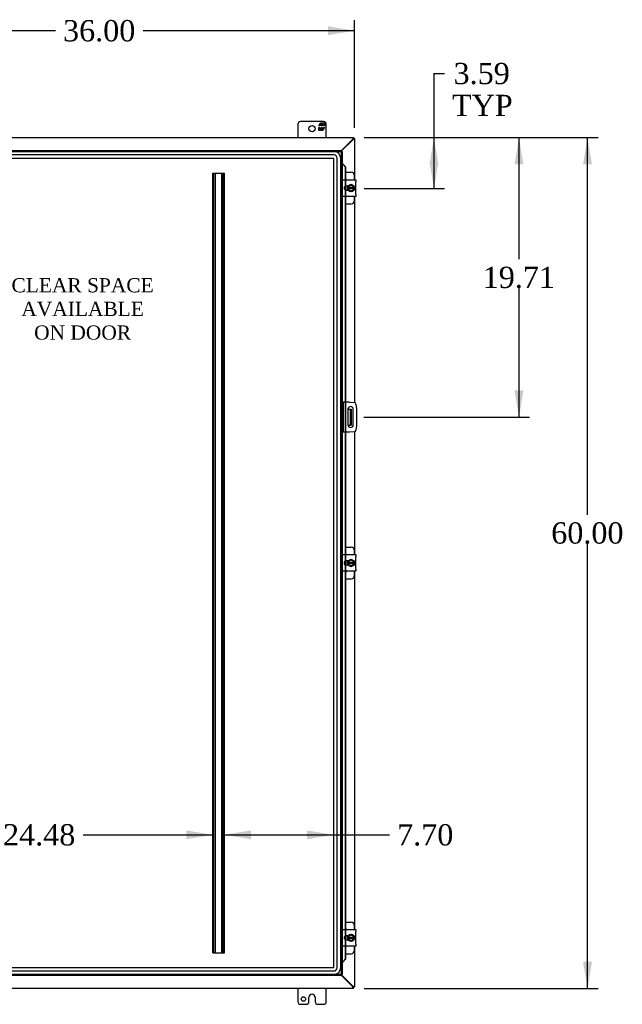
# Model space of a CAD drawing. Header units: inches. Extents: x 16 to 296, y 8 to 197.
# Tile 4 of 10: x 99 to 142, y 65 to 135. Entities that reach past the tile are written whole.
import ezdxf
from ezdxf.enums import TextEntityAlignment as Align

# ---------------------------------------------------------------- set-up
doc = ezdxf.new("R2010")
doc.units = ezdxf.units.IN
doc.header["$MEASUREMENT"] = 0
for name, color, linetype in [('COM40153-1', 7, 'CONTINUOUS'), ('COM40153-2', 7, 'CONTINUOUS'), ('COM42667', 7, 'CONTINUOUS'), ('COM42780', 7, 'CONTINUOUS'), ('COM48467', 7, 'CONTINUOUS'), ('COM52670', 7, 'CONTINUOUS'), ('COM53845-4', 7, 'CONTINUOUS'), ('COM70219', 7, 'CONTINUOUS'), ('COM71782-6', 7, 'CONTINUOUS'), ('DEFAULT', 7, 'CONTINUOUS'), ('FET07710', 7, 'CONTINUOUS'), ('SCC19011', 7, 'CONTINUOUS'), ('SPR20265', 7, 'CONTINUOUS'), ('WAF25035', 7, 'CONTINUOUS')]:
    doc.layers.add(name, color=color, linetype=linetype)
doc.styles.add('SEACAD_TIMES_NEW_ROMAN', font='times.ttf')

# ---------------------------------------------------------------- blocks, each defined once
blk = doc.blocks.new('GDIMGGROUP')
at = {"layer": 'DEFAULT', "linetype": 'Continuous'}
for points in [[(139.751, 124.482), (139.439, 126.357), (139.126, 124.482)], [(139.751, 68.232), (139.126, 68.232), (139.439, 66.357)]]:
    blk.add_hatch(color=136, dxfattribs=at).paths.add_polyline_path(points)
at = {"layer": 'DEFAULT', "color": 136, "linetype": 'Continuous'}
for p, q in [((123.691, 126.357), (140.189, 126.357)), ((139.439, 99.748), (139.439, 126.357)), ((139.439, 66.357), (139.439, 97.723)), ((123.691, 66.357), (140.189, 66.357))]:
    blk.add_line(p, q, dxfattribs=at)
at = {"layer": 'DEFAULT', "color": 136, "linetype": 'Continuous', "style": 'SEACAD_TIMES_NEW_ROMAN'}
blk.add_text('60.00', height=1.5, dxfattribs=at).set_placement((136.879, 99.223), align=Align.TOP_LEFT)
blk = doc.blocks.new('GDIMGGROUP7')
at = {"layer": 'DEFAULT', "linetype": 'Continuous'}
for points in [[(128.922, 124.482), (128.61, 126.357), (128.297, 124.482)], [(128.922, 124.638), (128.297, 124.638), (128.61, 122.763)]]:
    blk.add_hatch(color=136, dxfattribs=at).paths.add_polyline_path(points)
at = {"layer": 'DEFAULT', "color": 136, "linetype": 'Continuous'}
for p, q in [((128.61, 130.88), (129.36, 130.88)), ((128.61, 130.88), (128.61, 122.763)), ((123.691, 126.357), (129.36, 126.357)), ((123.694, 122.763), (129.36, 122.763))]:
    blk.add_line(p, q, dxfattribs=at)
at = {"layer": 'DEFAULT', "color": 136, "linetype": 'Continuous', "style": 'SEACAD_TIMES_NEW_ROMAN'}
for s, p in [('3.59', (129.992, 131.63)), ('TYP', (129.885, 129.38))]:
    blk.add_text(s, height=1.5, dxfattribs=at).set_placement(p, align=Align.TOP_LEFT)
blk = doc.blocks.new('GDIMGGROUP8')
at = {"layer": 'DEFAULT', "linetype": 'Continuous'}
for points in [[(134.917, 124.482), (134.605, 126.357), (134.292, 124.482)], [(134.917, 108.522), (134.292, 108.522), (134.605, 106.647)]]:
    blk.add_hatch(color=136, dxfattribs=at).paths.add_polyline_path(points)
at = {"layer": 'DEFAULT', "color": 136, "linetype": 'Continuous'}
for p, q in [((123.691, 126.357), (135.355, 126.357)), ((134.605, 126.357), (134.605, 117.777)), ((134.605, 115.752), (134.605, 106.647)), ((123.67, 106.647), (135.355, 106.647))]:
    blk.add_line(p, q, dxfattribs=at)
at = {"layer": 'DEFAULT', "color": 136, "linetype": 'Continuous', "style": 'SEACAD_TIMES_NEW_ROMAN'}
blk.add_text('19.71', height=1.5, dxfattribs=at).set_placement((132.046, 117.252), align=Align.TOP_LEFT)
blk = doc.blocks.new('GDIMGGROUP19')
at = {"layer": 'DEFAULT', "linetype": 'Continuous'}
for points in [[(88.888, 134.209), (87.013, 133.896), (88.888, 133.584)], [(121.138, 134.209), (121.138, 133.584), (123.013, 133.896)]]:
    blk.add_hatch(color=136, dxfattribs=at).paths.add_polyline_path(points)
at = {"layer": 'DEFAULT', "color": 136, "linetype": 'Continuous'}
for p, q in [((87.013, 127.035), (87.013, 134.646)), ((123.013, 127.035), (123.013, 134.646)), ((101.929, 133.896), (87.013, 133.896)), ((123.013, 133.896), (108.097, 133.896))]:
    blk.add_line(p, q, dxfattribs=at)
at = {"layer": 'DEFAULT', "color": 136, "linetype": 'Continuous', "style": 'SEACAD_TIMES_NEW_ROMAN'}
blk.add_text('36.00', height=1.5, dxfattribs=at).set_placement((102.454, 134.646), align=Align.TOP_LEFT)
blk = doc.blocks.new('GDIMGGROUP23')
at = {"layer": 'DEFAULT', "linetype": 'Continuous'}
for points in [[(90.417, 77.498), (88.542, 77.185), (90.417, 76.873)], [(111.147, 77.498), (111.147, 76.873), (113.022, 77.185)]]:
    blk.add_hatch(color=136, dxfattribs=at).paths.add_polyline_path(points)
at = {"layer": 'DEFAULT', "color": 136, "linetype": 'Continuous'}
for p, q in [((88.542, 77.185), (97.698, 77.185)), ((103.866, 77.185), (113.022, 77.185))]:
    blk.add_line(p, q, dxfattribs=at)
at = {"layer": 'DEFAULT', "color": 136, "linetype": 'Continuous', "style": 'SEACAD_TIMES_NEW_ROMAN'}
blk.add_text('24.48', height=1.5, dxfattribs=at).set_placement((98.223, 77.935), align=Align.TOP_LEFT)
blk = doc.blocks.new('GDIMGGROUP26')
at = {"layer": 'DEFAULT', "linetype": 'Continuous'}
for points in [[(115.714, 77.498), (113.839, 77.185), (115.714, 76.873)], [(119.665, 77.498), (119.665, 76.873), (121.54, 77.185)]]:
    blk.add_hatch(color=136, dxfattribs=at).paths.add_polyline_path(points)
at = {"layer": 'DEFAULT', "color": 136, "linetype": 'Continuous'}
for p, q in [((113.839, 77.185), (124.736, 77.185)), ((124.736, 77.185), (125.486, 77.185))]:
    blk.add_line(p, q, dxfattribs=at)
at = {"layer": 'DEFAULT', "color": 136, "linetype": 'Continuous', "style": 'SEACAD_TIMES_NEW_ROMAN'}
blk.add_text('7.70', height=1.5, dxfattribs=at).set_placement((126.011, 77.935), align=Align.TOP_LEFT)

msp = doc.modelspace()

# ---------------------------------------------------------------- linework, layer by layer
at = {"layer": 'COM40153-1', "color": 7}
for p, q in [((122.545, 107.209), (122.655, 107.209)), ((122.655, 107.209), (122.691, 107.209)), ((122.691, 107.209), (122.763, 107.209)), ((122.691, 107.209), (122.691, 106.084)), ((122.763, 107.209), (122.763, 106.084)), ((122.545, 106.084), (122.655, 106.084)), ((122.691, 106.084), (122.655, 106.084)), ((122.691, 106.084), (122.763, 106.084))]:
    msp.add_line(p, q, dxfattribs=at)
at = {"layer": 'COM40153-2', "color": 7}
for p, q in [((122.21, 107.709), (122.138, 107.709)), ((122.21, 107.709), (122.21, 105.584)), ((122.21, 107.709), (122.246, 107.709)), ((122.661, 107.709), (122.246, 107.709)), ((122.661, 107.709), (122.995, 107.68)), ((122.545, 107.197), (122.545, 106.097)), ((122.92, 106.097), (122.92, 107.197)), ((123.109, 107.566), (123.138, 107.232)), ((123.138, 107.232), (123.138, 106.061)), ((122.21, 105.584), (122.138, 105.584)), ((122.246, 105.584), (122.21, 105.584)), ((122.661, 105.584), (122.246, 105.584)), ((122.995, 105.613), (122.661, 105.584)), ((123.138, 106.061), (123.109, 105.727))]:
    msp.add_line(p, q, dxfattribs=at)
for centre, radius, start, end in [((122.984, 107.555), 0.125, 5, 85), ((122.732, 107.197), 0.188, 0, 180), ((122.732, 106.097), 0.188, 180, 0), ((122.984, 105.738), 0.125, 275, 355)]:
    msp.add_arc(centre, radius, start, end, dxfattribs=at)
at = {"layer": 'COM42667', "color": 7}
for p, q in [((122.139, 123.242), (122.139, 123.385)), ((122.139, 123.385), (123.109, 123.385)), ((122.139, 123.242), (122.139, 122.351)), ((122.553, 122.937), (122.413, 122.937)), ((123.109, 123.385), (123.109, 123.242)), ((123.109, 122.351), (123.109, 123.242)), ((122.139, 122.208), (122.139, 122.351)), ((122.413, 122.656), (122.553, 122.656)), ((123.109, 122.351), (123.109, 122.208)), ((123.109, 122.208), (122.139, 122.208)), ((122.139, 96.802), (122.139, 96.945)), ((122.139, 96.945), (123.109, 96.945)), ((122.139, 96.802), (122.139, 95.911)), ((123.109, 96.945), (123.109, 96.802)), ((123.109, 95.911), (123.109, 96.802)), ((122.139, 95.768), (122.139, 95.911)), ((122.553, 96.497), (122.413, 96.497)), ((122.413, 96.216), (122.553, 96.216)), ((123.109, 95.911), (123.109, 95.768)), ((123.109, 95.768), (122.139, 95.768)), ((122.139, 70.362), (122.139, 70.505)), ((122.139, 70.505), (123.109, 70.505)), ((122.139, 70.362), (122.139, 69.471)), ((123.109, 70.505), (123.109, 70.362)), ((123.109, 69.471), (123.109, 70.362)), ((122.139, 69.328), (122.139, 69.471)), ((122.553, 70.057), (122.413, 70.057)), ((122.413, 69.776), (122.553, 69.776)), ((123.109, 69.471), (123.109, 69.328)), ((123.109, 69.328), (122.139, 69.328))]:
    msp.add_line(p, q, dxfattribs=at)
for centre, radius in [((122.413, 122.797), 0.14), ((122.413, 96.357), 0.141), ((122.413, 69.917), 0.14)]:
    msp.add_arc(centre, radius, 90, 270, dxfattribs=at)
at = {"layer": 'COM42780', "color": 7}
for p, q in [((122.363, 123.912), (122.76, 123.912)), ((123.01, 123.385), (123.01, 123.662)), ((122.51, 122.863), (122.51, 122.937)), ((122.51, 122.656), (122.51, 122.728)), ((122.363, 121.681), (122.76, 121.681)), ((123.01, 121.931), (123.01, 122.208)), ((122.363, 97.472), (122.76, 97.472)), ((123.01, 96.945), (123.01, 97.222)), ((122.51, 96.423), (122.51, 96.497)), ((122.51, 96.216), (122.51, 96.288)), ((122.363, 95.241), (122.76, 95.241)), ((123.01, 95.491), (123.01, 95.768)), ((122.363, 71.032), (122.76, 71.032)), ((123.01, 70.505), (123.01, 70.782)), ((122.51, 69.983), (122.51, 70.057)), ((122.51, 69.776), (122.51, 69.848)), ((122.363, 68.801), (122.76, 68.801)), ((123.01, 69.051), (123.01, 69.328))]:
    msp.add_line(p, q, dxfattribs=at)
for centre, start, end in [((122.76, 123.662), 0, 90), ((122.26, 123.225), 39.93243, 65.66946), ((122.26, 122.368), 294.33054, 320.06757), ((122.76, 121.931), 270, 0), ((122.76, 97.222), 0, 90), ((122.26, 96.785), 39.93243, 65.66946), ((122.26, 95.928), 294.33054, 320.06757), ((122.76, 95.491), 270, 0), ((122.76, 70.782), 0, 90), ((122.26, 70.345), 39.93243, 65.66946), ((122.26, 69.488), 294.33054, 320.06757), ((122.76, 69.051), 270, 0)]:
    msp.add_arc(centre, 0.25, start, end, dxfattribs=at)
at = {"layer": 'COM48467', "color": 7}
for p, q in [((122.905, 126.23), (122.066, 125.39)), ((123.013, 126.285), (122.941, 126.285)), ((123.013, 126.285), (123.013, 123.385)), ((123.013, 122.208), (123.013, 107.677)), ((123.013, 105.616), (123.013, 96.945)), ((123.013, 95.768), (123.013, 70.505)), ((123.013, 69.328), (123.013, 66.429)), ((122.066, 67.323), (122.905, 66.484)), ((123.013, 66.429), (122.941, 66.429))]:
    msp.add_line(p, q, dxfattribs=at)
for points, knots in [([(122.905, 126.23), (122.912, 126.232), (122.919, 126.234), (122.933, 126.239), (122.94, 126.241), (122.953, 126.246), (122.959, 126.248), (122.971, 126.252), (122.977, 126.255), (122.986, 126.259), (122.991, 126.262), (122.999, 126.266), (123.002, 126.269), (123.01, 126.275), (123.013, 126.28), (123.013, 126.285)], [0, 0, 0, 0, 0.125, 0.125, 0.25, 0.25, 0.375, 0.375, 0.5, 0.5, 0.625, 0.625, 0.75, 0.75, 1, 1, 1, 1]), ([(122.905, 126.23), (122.91, 126.234), (122.915, 126.239), (122.923, 126.248), (122.927, 126.252), (122.934, 126.262), (122.937, 126.266), (122.94, 126.275), (122.941, 126.28), (122.941, 126.285)], [0, 0, 0, 0, 0.25, 0.25, 0.5, 0.5, 0.75, 0.75, 1, 1, 1, 1]), ([(123.013, 66.429), (123.013, 66.431), (123.012, 66.433), (123.01, 66.438), (123.008, 66.44), (123.002, 66.445), (122.999, 66.447), (122.991, 66.451), (122.986, 66.454), (122.977, 66.458), (122.971, 66.461), (122.959, 66.465), (122.953, 66.468), (122.934, 66.474), (122.919, 66.479), (122.905, 66.484)], [0, 0, 0, 0, 0.125, 0.125, 0.25, 0.25, 0.375, 0.375, 0.5, 0.5, 0.625, 0.625, 0.75, 0.75, 1, 1, 1, 1]), ([(122.941, 66.429), (122.941, 66.433), (122.94, 66.438), (122.937, 66.447), (122.934, 66.451), (122.927, 66.461), (122.923, 66.465), (122.915, 66.474), (122.91, 66.479), (122.905, 66.484)], [0, 0, 0, 0, 0.25, 0.25, 0.5, 0.5, 0.75, 0.75, 1, 1, 1, 1])]:
    msp.add_open_spline(points, degree=3, knots=knots, dxfattribs=at)
at = {"layer": 'COM52670', "color": 7}
for p, q in [((87.085, 126.357), (122.941, 126.357)), ((122.066, 125.428), (122.886, 126.249)), ((122.941, 126.357), (122.941, 126.285)), ((122.886, 66.465), (122.066, 67.285)), ((122.941, 66.357), (87.085, 66.357)), ((122.941, 66.357), (122.941, 66.429))]:
    msp.add_line(p, q, dxfattribs=at)
for points, knots in [([(122.941, 126.357), (122.939, 126.357), (122.937, 126.356), (122.932, 126.353), (122.93, 126.351), (122.925, 126.346), (122.923, 126.342), (122.918, 126.334), (122.916, 126.33), (122.911, 126.32), (122.909, 126.315), (122.904, 126.303), (122.902, 126.296), (122.895, 126.277), (122.891, 126.263), (122.886, 126.249)], [0, 0, 0, 0, 0.125, 0.125, 0.25, 0.25, 0.375, 0.375, 0.5, 0.5, 0.625, 0.625, 0.75, 0.75, 1, 1, 1, 1]), ([(122.941, 126.285), (122.937, 126.285), (122.932, 126.284), (122.923, 126.28), (122.918, 126.277), (122.909, 126.271), (122.904, 126.267), (122.895, 126.258), (122.891, 126.253), (122.886, 126.249)], [0, 0, 0, 0, 0.25, 0.25, 0.5, 0.5, 0.75, 0.75, 1, 1, 1, 1]), ([(122.941, 66.429), (122.937, 66.429), (122.932, 66.43), (122.923, 66.433), (122.918, 66.436), (122.909, 66.442), (122.904, 66.446), (122.895, 66.455), (122.891, 66.46), (122.886, 66.465)], [0, 0, 0, 0, 0.25, 0.25, 0.5, 0.5, 0.75, 0.75, 1, 1, 1, 1]), ([(122.941, 66.357), (122.939, 66.357), (122.937, 66.357), (122.932, 66.36), (122.93, 66.362), (122.925, 66.368), (122.923, 66.371), (122.918, 66.379), (122.916, 66.383), (122.911, 66.393), (122.909, 66.399), (122.904, 66.41), (122.902, 66.417), (122.895, 66.436), (122.891, 66.45), (122.886, 66.465)], [0, 0, 0, 0, 0.125, 0.125, 0.25, 0.25, 0.375, 0.375, 0.5, 0.5, 0.625, 0.625, 0.75, 0.75, 1, 1, 1, 1])]:
    msp.add_open_spline(points, degree=3, knots=knots, dxfattribs=at)
at = {"layer": 'COM53845-4', "color": 7}
for p, q in [((113.022, 68.857), (113.022, 123.857)), ((113.022, 123.857), (113.105, 123.857)), ((113.062, 68.857), (113.062, 123.857)), ((113.105, 123.857), (113.756, 123.857)), ((113.174, 68.857), (113.174, 123.857)), ((113.214, 68.857), (113.214, 123.857)), ((113.647, 68.857), (113.647, 123.857)), ((113.687, 68.857), (113.687, 123.857)), ((113.756, 123.857), (113.839, 123.857)), ((113.799, 68.857), (113.799, 123.857)), ((113.839, 68.857), (113.839, 123.857)), ((113.022, 68.857), (113.105, 68.857)), ((113.105, 68.857), (113.756, 68.857)), ((113.756, 68.857), (113.839, 68.857))]:
    msp.add_line(p, q, dxfattribs=at)
at = {"layer": 'COM70219', "color": 7}
for p, q in [((121.539, 125.383), (88.543, 125.383)), ((121.539, 125.382), (88.543, 125.382)), ((121.539, 125.133), (88.543, 125.133)), ((121.539, 124.884), (88.543, 124.884)), ((121.539, 124.883), (88.543, 124.883)), ((121.539, 67.831), (121.539, 124.883)), ((121.54, 67.831), (121.54, 124.883)), ((121.789, 67.831), (121.789, 124.883)), ((122.038, 67.831), (122.038, 124.883)), ((122.039, 67.831), (122.039, 124.883)), ((88.543, 67.831), (121.539, 67.831)), ((88.543, 67.83), (121.539, 67.83)), ((88.543, 67.581), (121.539, 67.581)), ((88.543, 67.332), (121.539, 67.332)), ((88.543, 67.331), (121.539, 67.331))]:
    msp.add_line(p, q, dxfattribs=at)
for centre, radius, start, end in [((121.539, 124.883), 0.5, 0, 90), ((121.539, 124.883), 0.499, 0, 90), ((121.539, 124.883), 0.25, 0, 90), ((121.539, 124.883), 0.001, 0, 90), ((121.539, 67.831), 0.5, 270, 0), ((121.539, 67.831), 0.001, 270, 0), ((121.539, 67.831), 0.25, 270, 0), ((121.539, 67.831), 0.499, 270, 0)]:
    msp.add_arc(centre, radius, start, end, dxfattribs=at)
at = {"layer": 'COM71782-6', "color": 7}
for p, q in [((88.022, 125.459), (122.066, 125.459)), ((88.022, 125.387), (122.066, 125.387)), ((122.066, 125.387), (122.03, 125.351)), ((122.066, 125.387), (122.03, 125.351)), ((122.066, 125.459), (122.066, 125.387)), ((122.066, 125.387), (122.066, 67.326)), ((122.138, 125.387), (122.066, 125.387)), ((122.138, 125.387), (122.138, 67.326)), ((122.138, 124.512), (122.066, 124.512)), ((122.151, 124.512), (122.138, 124.512)), ((122.16, 124.489), (122.17, 124.489)), ((122.18, 124.477), (122.35, 124.304)), ((122.18, 124.477), (122.193, 124.477)), ((122.193, 124.477), (122.363, 124.304)), ((122.35, 124.304), (122.35, 123.385)), ((122.363, 124.304), (122.35, 124.304)), ((122.363, 124.304), (122.363, 123.385)), ((122.35, 123.385), (122.35, 122.922)), ((122.35, 122.922), (122.35, 122.671)), ((122.363, 123.385), (122.363, 122.928)), ((122.363, 122.928), (122.363, 122.665)), ((122.35, 122.671), (122.35, 122.208)), ((122.363, 122.665), (122.363, 122.208)), ((122.35, 122.208), (122.35, 107.709)), ((122.363, 122.208), (122.363, 107.709)), ((122.35, 107.709), (122.35, 105.584)), ((122.363, 107.709), (122.363, 105.584)), ((122.35, 105.584), (122.35, 96.945)), ((122.363, 105.584), (122.363, 96.945)), ((122.35, 96.945), (122.35, 96.482)), ((122.363, 96.945), (122.363, 96.488)), ((122.35, 96.482), (122.35, 96.231)), ((122.35, 96.231), (122.35, 95.768)), ((122.363, 96.488), (122.363, 96.225)), ((122.363, 96.225), (122.363, 95.768)), ((122.35, 95.768), (122.35, 70.505)), ((122.363, 95.768), (122.363, 70.505)), ((122.35, 70.505), (122.35, 70.042)), ((122.363, 70.505), (122.363, 70.048)), ((122.35, 70.042), (122.35, 69.791)), ((122.35, 69.791), (122.35, 69.328)), ((122.363, 70.048), (122.363, 69.785)), ((122.363, 69.785), (122.363, 69.328)), ((122.35, 69.328), (122.35, 68.409)), ((122.363, 69.328), (122.363, 68.409)), ((122.138, 68.201), (122.066, 68.201)), ((122.138, 68.201), (122.151, 68.201)), ((122.17, 68.224), (122.16, 68.224)), ((122.35, 68.409), (122.18, 68.237)), ((122.18, 68.237), (122.193, 68.237)), ((122.363, 68.409), (122.193, 68.237)), ((122.363, 68.409), (122.35, 68.409)), ((122.066, 67.326), (122.03, 67.362)), ((122.066, 67.326), (122.03, 67.362)), ((122.066, 67.326), (88.022, 67.326)), ((122.066, 67.254), (88.022, 67.254)), ((122.066, 67.254), (122.066, 67.326)), ((122.138, 67.326), (122.066, 67.326))]:
    msp.add_line(p, q, dxfattribs=at)
for centre, radius, start, end in [((122.579, 125.563), 1.153, 245.73422, 249.46416), ((122.469, 124.746), 0.395, 216.31419, 223.00535), ((122.579, 125.563), 1.153, 249.46416, 250.45802), ((122.579, 67.15), 1.153, 110.53584, 114.26578), ((122.469, 67.967), 0.395, 136.99465, 143.68581), ((122.579, 67.15), 1.153, 109.54198, 110.53584)]:
    msp.add_arc(centre, radius, start, end, dxfattribs=at)
at = {"layer": 'FET07710', "color": 7}
for p, q in [((119.013, 127.294), (119.013, 126.357)), ((120.826, 127.482), (119.201, 127.482)), ((120.503, 127.176), (120.625, 127.389)), ((120.567, 127.176), (120.503, 127.176)), ((120.503, 126.867), (120.503, 127.079)), ((120.503, 127.079), (120.567, 127.079)), ((120.666, 127.282), (120.567, 127.282)), ((120.567, 127.282), (120.567, 127.176)), ((120.567, 127.079), (120.567, 126.973)), ((120.625, 127.389), (120.734, 127.389)), ((120.666, 127.176), (120.666, 127.282)), ((120.725, 127.176), (120.666, 127.176)), ((120.666, 126.973), (120.666, 127.079)), ((120.666, 127.079), (120.725, 127.079)), ((120.824, 127.282), (120.725, 127.282)), ((120.725, 127.282), (120.725, 127.176)), ((120.725, 127.079), (120.725, 126.973)), ((120.734, 127.389), (120.734, 127.311)), ((120.734, 127.311), (120.779, 127.389)), ((120.888, 127.079), (120.766, 126.867)), ((120.779, 127.389), (120.888, 127.389)), ((120.824, 127.176), (120.824, 127.282)), ((120.888, 127.176), (120.824, 127.176)), ((120.824, 126.973), (120.824, 127.079)), ((120.824, 127.079), (120.888, 127.079)), ((120.888, 127.389), (120.888, 127.176)), ((121.013, 126.357), (121.013, 127.294)), ((120.612, 126.867), (120.503, 126.867)), ((120.567, 126.973), (120.666, 126.973)), ((120.657, 126.944), (120.612, 126.867)), ((120.657, 126.867), (120.657, 126.944)), ((120.766, 126.867), (120.657, 126.867)), ((120.725, 126.973), (120.824, 126.973)), ((119.013, 66.357), (119.013, 65.419)), ((121.013, 65.419), (121.013, 66.357)), ((119.795, 65.419), (119.795, 65.732)), ((120.013, 65.95), (120.013, 65.95)), ((120.231, 65.732), (120.231, 65.419)), ((119.201, 65.232), (119.607, 65.232)), ((120.419, 65.232), (120.826, 65.232))]:
    msp.add_line(p, q, dxfattribs=at)
for centre, radius in [((120.013, 126.982), 0.219), ((119.404, 65.607), 0.156)]:
    msp.add_circle(centre, radius, dxfattribs=at)
for centre, radius, start, end in [((119.201, 127.294), 0.188, 90, 180), ((120.826, 127.294), 0.188, 0, 90), ((119.201, 65.419), 0.187, 180, 270), ((119.607, 65.419), 0.188, 270, 0), ((120.013, 65.732), 0.218, 90, 180), ((120.013, 65.732), 0.218, 0, 90), ((120.419, 65.419), 0.188, 180, 270), ((120.826, 65.419), 0.188, 270, 0)]:
    msp.add_arc(centre, radius, start, end, dxfattribs=at)
at = {"layer": 'SCC19011', "color": 7}
for p, q in [((122.76, 123.038), (122.545, 122.905)), ((122.975, 122.905), (122.76, 123.038)), ((122.545, 122.905), (122.545, 122.831)), ((122.545, 122.831), (122.545, 122.763)), ((122.565, 122.831), (122.545, 122.831)), ((122.545, 122.763), (122.545, 122.688)), ((122.545, 122.763), (122.565, 122.763)), ((122.545, 122.688), (122.76, 122.556)), ((122.576, 122.831), (122.565, 122.831)), ((122.565, 122.763), (122.576, 122.763)), ((122.944, 122.831), (122.576, 122.831)), ((122.576, 122.763), (122.944, 122.763)), ((122.76, 122.556), (122.975, 122.688)), ((122.954, 122.831), (122.944, 122.831)), ((122.944, 122.763), (122.954, 122.763)), ((122.975, 122.831), (122.954, 122.831)), ((122.954, 122.763), (122.975, 122.763)), ((122.975, 122.831), (122.975, 122.905)), ((122.975, 122.763), (122.975, 122.831)), ((122.975, 122.688), (122.975, 122.763)), ((122.76, 96.598), (122.545, 96.465)), ((122.975, 96.465), (122.76, 96.598)), ((122.545, 96.465), (122.545, 96.391)), ((122.545, 96.391), (122.545, 96.323)), ((122.565, 96.391), (122.545, 96.391)), ((122.545, 96.323), (122.545, 96.248)), ((122.545, 96.323), (122.565, 96.323)), ((122.545, 96.248), (122.76, 96.116)), ((122.576, 96.391), (122.565, 96.391)), ((122.565, 96.323), (122.576, 96.323)), ((122.944, 96.391), (122.576, 96.391)), ((122.576, 96.323), (122.944, 96.323)), ((122.76, 96.116), (122.975, 96.248)), ((122.954, 96.391), (122.944, 96.391)), ((122.944, 96.323), (122.954, 96.323)), ((122.975, 96.391), (122.954, 96.391)), ((122.954, 96.323), (122.975, 96.323)), ((122.975, 96.391), (122.975, 96.465)), ((122.975, 96.323), (122.975, 96.391)), ((122.975, 96.248), (122.975, 96.323)), ((122.76, 70.158), (122.545, 70.025)), ((122.975, 70.025), (122.76, 70.158)), ((122.545, 70.025), (122.545, 69.951)), ((122.545, 69.951), (122.545, 69.883)), ((122.565, 69.951), (122.545, 69.951)), ((122.545, 69.883), (122.545, 69.808)), ((122.545, 69.883), (122.565, 69.883)), ((122.545, 69.808), (122.76, 69.676)), ((122.576, 69.951), (122.565, 69.951)), ((122.565, 69.883), (122.576, 69.883)), ((122.944, 69.951), (122.576, 69.951)), ((122.576, 69.883), (122.944, 69.883)), ((122.76, 69.676), (122.975, 69.808)), ((122.954, 69.951), (122.944, 69.951)), ((122.944, 69.883), (122.954, 69.883)), ((122.975, 69.951), (122.954, 69.951)), ((122.954, 69.883), (122.975, 69.883)), ((122.975, 69.951), (122.975, 70.025)), ((122.975, 69.883), (122.975, 69.951)), ((122.975, 69.808), (122.975, 69.883))]:
    msp.add_line(p, q, dxfattribs=at)
for centre, start, end in [((122.76, 122.797), 10.44743, 169.55257), ((122.76, 122.797), 190.44743, 349.55257), ((122.76, 96.357), 10.44743, 169.55257), ((122.76, 96.357), 190.44743, 349.55257), ((122.76, 69.917), 10.44743, 169.55257), ((122.76, 69.917), 190.44743, 349.55257)]:
    msp.add_arc(centre, 0.188, start, end, dxfattribs=at)
at = {"layer": 'SPR20265', "color": 7}
for points, knots in [([(122.542, 122.938), (122.53, 122.919), (122.508, 122.872), (122.494, 122.793), (122.509, 122.712), (122.531, 122.671), (122.541, 122.655)], [0.95809881, 0.95809881, 0.95809881, 0.95809881, 0.9661238, 0.97598802, 0.98694613, 0.99365696, 0.99365696, 0.99365696, 0.99365696]), ([(122.552, 122.938), (122.535, 122.914), (122.509, 122.857), (122.504, 122.763), (122.525, 122.695), (122.545, 122.662), (122.549, 122.655)], [0.7674218, 0.7674218, 0.7674218, 0.7674218, 0.77798983, 0.7890906, 0.80019147, 0.80289251, 0.80289251, 0.80289251, 0.80289251]), ([(122.542, 96.498), (122.53, 96.479), (122.508, 96.432), (122.494, 96.353), (122.509, 96.272), (122.531, 96.231), (122.541, 96.215)], [0.95809881, 0.95809881, 0.95809881, 0.95809881, 0.9661238, 0.97598802, 0.98694613, 0.99365696, 0.99365696, 0.99365696, 0.99365696]), ([(122.552, 96.498), (122.535, 96.474), (122.509, 96.417), (122.504, 96.323), (122.525, 96.255), (122.545, 96.222), (122.549, 96.215)], [0.7674218, 0.7674218, 0.7674218, 0.7674218, 0.77798983, 0.7890906, 0.80019147, 0.80289251, 0.80289251, 0.80289251, 0.80289251]), ([(122.542, 70.058), (122.53, 70.039), (122.508, 69.992), (122.494, 69.913), (122.509, 69.832), (122.531, 69.791), (122.541, 69.775)], [0.95809881, 0.95809881, 0.95809881, 0.95809881, 0.9661238, 0.97598802, 0.98694613, 0.99365696, 0.99365696, 0.99365696, 0.99365696]), ([(122.552, 70.058), (122.535, 70.034), (122.509, 69.977), (122.504, 69.883), (122.525, 69.815), (122.545, 69.782), (122.549, 69.775)], [0.7674218, 0.7674218, 0.7674218, 0.7674218, 0.77798983, 0.7890906, 0.80019147, 0.80289251, 0.80289251, 0.80289251, 0.80289251])]:
    msp.add_open_spline(points, degree=3, knots=knots, dxfattribs=at)
at = {"layer": 'WAF25035', "color": 7}
for centre in [(122.76, 122.797), (122.76, 96.357), (122.76, 69.917)]:
    msp.add_circle(centre, 0.25, dxfattribs=at)

# ---------------------------------------------------------------- block references
at = {"layer": 'DEFAULT', "color": 7}
for name in ['GDIMGGROUP19', 'GDIMGGROUP7', 'GDIMGGROUP8', 'GDIMGGROUP', 'GDIMGGROUP23', 'GDIMGGROUP26']:
    msp.add_blockref(name, (0, 0), dxfattribs=at)

# ---------------------------------------------------------------- texts
at = {"layer": 'DEFAULT', "color": 7, "insert": (103.834, 116.444), "char_height": 1, "width": 10.3154, "attachment_point": 2}
msp.add_mtext('{\\fTimes New Roman|b0||i0||c0|p34;\\C7;\\H1.;\\W1.;CLEAR SPACE \\P}{\\fTimes New Roman|b0||i0||c0|p34;\\C7;\\H1.;\\W1.;AVAILABLE \\P}{\\fTimes New Roman|b0||i0||c0|p34;\\C7;\\H1.;\\W1.;ON DOOR}', dxfattribs=at)

doc.saveas('drawing.dxf')
